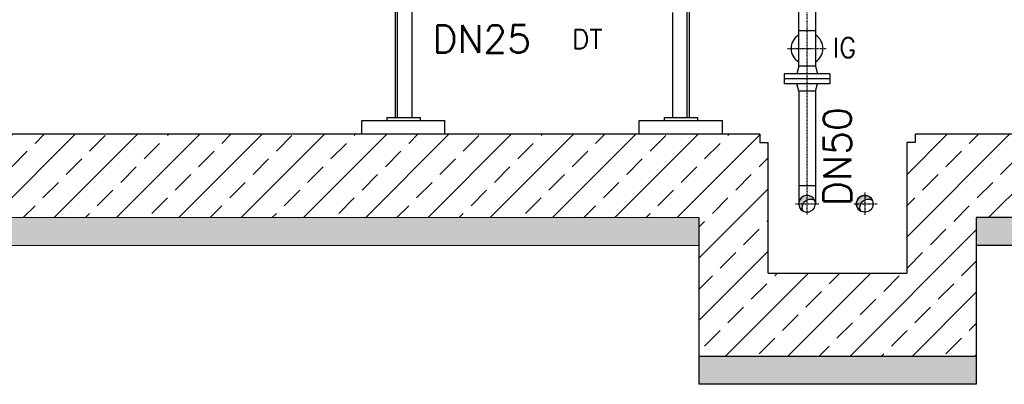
# Model space of a CAD drawing. Header units: millimetres. Extents: x -197187 to 231260338, y -45270 to 70505.
# Tile 15 of 85: x -47912 to -44363, y 2478 to 3791. Entities that reach past the tile are written whole.
import ezdxf

# ---------------------------------------------------------------- set-up
doc = ezdxf.new("R2010")
doc.units = ezdxf.units.MM
doc.header["$LTSCALE"] = 0.5
doc.linetypes.add('DASHDOT', pattern=[1, 0.5, -0.25, 0, -0.25])
doc.linetypes.add('HIDDEN', pattern=[0.375, 0.25, -0.125])
for name, color, linetype in [('41', 7, 'Continuous'), ('Beschriftung', 7, 'Continuous'), ('P-MU025ENTL', 7, 'Continuous'), ('P-MU050ENTL', 7, 'Continuous'), ('P-MU150AUSL', 7, 'Continuous'), ('P-MU150EINL', 7, 'Continuous')]:
    doc.layers.add(name, color=color, linetype=linetype)
doc.styles.add('ROMANS', font='ROMANS', dxfattribs={"height": 0.2})

msp = doc.modelspace()

# ---------------------------------------------------------------- hatches: boundary and pattern name
at = {"lineweight": 5}
h = msp.add_hatch(dxfattribs=at)
h.set_pattern_fill('ANSI33', color=256, scale=25)
h.set_pattern_definition([(45, (-19961.86, 5310.06), (-112.2532, 112.2532), []), (45, (-19849.61, 5310.06), (-112.2532, 112.2532), [79.375, -39.6875])])
h.paths.add_polyline_path([(-40729.005, 3378.469), (-40979.005, 3378.469), (-40979.005, 8057.969), (-40959.014, 8078.569), (-40919.032, 8079.768), (-40919.332, 8089.759), (-40789.278, 8093.661), (-40788.978, 8083.67), (-40748.996, 8084.869), (-40729.005, 8065.469)])
h.paths.add_polyline_path([(-40979.005, 3378.469), (-40729.005, 3378.469), (-40729.005, 3078.469), (-44464.005, 3078.469), (-44464.005, 2578.469), (-45464.005, 2578.469), (-45464.005, 3078.469), (-51479.005, 3078.469), (-51479.005, 7742.969), (-51459.014, 7763.569), (-51419.032, 7764.768), (-51419.332, 7774.759), (-51289.278, 7778.661), (-51288.978, 7768.67), (-51248.996, 7769.869), (-51229.005, 7750.469), (-51229.005, 3378.469), (-45244.005, 3378.469), (-45244.005, 3348.469), (-45214.005, 3348.469), (-45214.005, 2878.469), (-44714.005, 2878.469), (-44714.005, 3348.469), (-44684.005, 3348.469), (-44684.005, 3378.469)])
at = {"layer": 'Beschriftung', "lineweight": 5}
h = msp.add_hatch(dxfattribs=at)
h.set_pattern_fill('BETON_UNBEWEHRT', color=256, scale=200, angle=90, pattern_type=2)
h.set_pattern_definition([(135, (-25336.86, 48240.51), (-35.35534, -35.35534), [25, -12.5])])
h.paths.add_polyline_path([(-44464.005, 3078.469), (-40579.005, 3078.469), (-40579.005, 2978.469), (-44464.005, 2978.469)])
h.paths.add_polyline_path([(-45464.005, 2578.469), (-44464.005, 2578.469), (-44464.005, 2478.469), (-45464.005, 2478.469)])
h.paths.add_polyline_path([(-51629.005, 3078.469), (-45464.005, 3078.469), (-45464.005, 2978.469), (-51629.005, 2978.469)])
at = {"layer": 'P-MU050ENTL', "linetype": 'Continuous', "ltscale": 10}
h = msp.add_hatch(color=256, dxfattribs=at)
h.paths.add_polyline_path([(-45088.348, 3128.469), (-45104.155, 3128.469, 0.27424639), (-45088.463, 3102.012, -0.23109795)])
h.paths.add_polyline_path([(-45074.005, 3142.471), (-45074.005, 3158.619, 0.41421356), (-45104.155, 3128.469), (-45088.348, 3128.469, -0.1710683)])
h.paths.add_polyline_path([(-45074.005, 3158.619), (-45074.005, 3142.471, -0.23800733), (-45046.855, 3141.58, 0.28780619)])
h.paths.add_polyline_path([(-44880.348, 3128.469), (-44896.155, 3128.469, 0.27424639), (-44880.463, 3102.012, -0.23109795)])
h.paths.add_polyline_path([(-44866.005, 3142.471), (-44866.005, 3158.619, 0.41421356), (-44896.155, 3128.469), (-44880.348, 3128.469, -0.1710683)])
h.paths.add_polyline_path([(-44866.005, 3158.619), (-44866.005, 3142.471, -0.23800733), (-44838.855, 3141.58, 0.28780619)])

# ---------------------------------------------------------------- linework, layer by layer
for p, q in [((-45244.005, 3378.469), (-51229.005, 3378.469)), ((-45244.005, 3378.469), (-45244.005, 3348.469)), ((-40979.005, 3378.469), (-44684.005, 3378.469)), ((-44684.005, 3378.469), (-44684.005, 3348.469)), ((-44684.005, 3378.469), (-44684.005, 3348.469)), ((-45244.005, 3348.469), (-45214.005, 3348.469)), ((-45214.005, 2878.469), (-45214.005, 3348.469)), ((-44714.005, 3348.469), (-44714.005, 2878.469)), ((-44684.005, 3348.469), (-44714.005, 3348.469)), ((-44684.005, 3348.469), (-44714.005, 3348.469)), ((-45464.005, 3078.469), (-45464.005, 2478.469)), ((-40579.005, 3078.469), (-44464.005, 3078.469)), ((-44464.005, 3078.469), (-44464.005, 2478.469)), ((-40579.005, 2978.469), (-44464.005, 2978.469)), ((-45214.005, 2878.469), (-44714.005, 2878.469)), ((-44464.005, 2578.469), (-45464.005, 2578.469)), ((-44464.005, 2478.469), (-45464.005, 2478.469))]:
    msp.add_line(p, q)
at = {"lineweight": 5}
for p, q in [((-45464.005, 3078.469), (-51629.005, 3078.469)), ((-51629.005, 2978.469), (-45464.005, 2978.469))]:
    msp.add_line(p, q, dxfattribs=at)
at = {"layer": '41', "linetype": 'Continuous', "ltscale": 10}
for p, q in [((-46559.005, 4258.319), (-46559.005, 3438.469)), ((-46499.005, 3870.13), (-46499.005, 3438.469)), ((-45499.005, 3858.26), (-45499.005, 3438.469)), ((-45559.005, 3817.373), (-45559.005, 3438.469)), ((-46679.005, 3428.469), (-46379.005, 3428.469)), ((-46679.005, 3378.469), (-46679.005, 3428.469)), ((-46589.005, 3438.469), (-46469.005, 3438.469)), ((-46589.005, 3438.469), (-46589.005, 3428.469)), ((-46469.005, 3438.469), (-46469.005, 3428.469)), ((-46379.005, 3378.469), (-46379.005, 3428.469)), ((-45679.005, 3428.469), (-45379.005, 3428.469)), ((-45679.005, 3378.469), (-45679.005, 3428.469)), ((-45589.005, 3438.469), (-45469.005, 3438.469)), ((-45589.005, 3438.469), (-45589.005, 3428.469)), ((-45469.005, 3438.469), (-45469.005, 3428.469)), ((-45379.005, 3378.469), (-45379.005, 3428.469))]:
    msp.add_line(p, q, dxfattribs=at)
at = {"layer": '41', "linetype": 'HIDDEN', "ltscale": 10}
for p, q in [((-46551.005, 4258.319), (-46551.005, 3438.469)), ((-45507.005, 3855.622), (-45507.005, 3438.469))]:
    msp.add_line(p, q, dxfattribs=at)
at = {"layer": 'P-MU050ENTL', "linetype": 'DASHDOT', "ltscale": 10}
for p, q in [((-45074.005, 3090.057), (-45074.005, 4212.469)), ((-45144.619, 3687.469), (-45005.37, 3687.469)), ((-44866.005, 3169.484), (-44866.005, 3088.064)), ((-45115.893, 3128.469), (-45031.153, 3128.469)), ((-44905.539, 3128.469), (-44821.797, 3128.469))]:
    msp.add_line(p, q, dxfattribs=at)
at = {"layer": 'P-MU050ENTL', "linetype": 'Continuous', "ltscale": 10}
for p, q in [((-45104.155, 3623.469), (-45104.155, 3922.469)), ((-45043.855, 3922.469), (-45043.855, 3623.469)), ((-45043.855, 3751.469), (-45104.155, 3751.469)), ((-45104.155, 3623.469), (-45111.39, 3596.469)), ((-45043.855, 3623.469), (-45104.155, 3623.469)), ((-45043.855, 3623.469), (-45036.621, 3596.469)), ((-44991.505, 3596.469), (-45156.505, 3596.469)), ((-45156.505, 3596.469), (-45156.505, 3560.469)), ((-44991.505, 3596.469), (-44991.505, 3560.469)), ((-44991.505, 3578.469), (-45156.505, 3578.469)), ((-44991.505, 3560.469), (-45156.505, 3560.469)), ((-45104.155, 3533.469), (-45111.39, 3560.469)), ((-45043.855, 3533.469), (-45036.621, 3560.469)), ((-45043.855, 3533.469), (-45104.155, 3533.469)), ((-45043.855, 3533.469), (-45043.855, 3128.469)), ((-45043.855, 3192.469), (-45104.155, 3192.469))]:
    msp.add_line(p, q, dxfattribs=at)
at = {"layer": 'P-MU050ENTL'}
msp.add_line((-45104.155, 3533.469), (-45104.155, 3128.469), dxfattribs=at)
at = {"layer": 'P-MU050ENTL', "linetype": 'Continuous', "ltscale": 10}
for points in [[(-45046.855, 3141.58, 1.37095256), (-45088.463, 3102.012, -0.72941984), (-45046.855, 3141.58)], [(-44838.855, 3141.58, 1.37095256), (-44880.463, 3102.012, -0.72941984), (-44838.855, 3141.58)]]:
    msp.add_lwpolyline(points, format="xyb", dxfattribs=at)
msp.add_circle((-44866.005, 3128.469), 30.15, dxfattribs=at)
for centre, radius, start, end in [((-45073.917, 3687.469), 57.5, 121.727503, 238.272497), ((-45073.917, 3687.469), 57.5, 301.521311, 58.478689), ((-45074.005, 3128.469), 30.15, 241.344403, 25.775417)]:
    msp.add_arc(centre, radius, start, end, dxfattribs=at)

# ---------------------------------------------------------------- texts
at = {"layer": 'P-MU025ENTL', "linetype": 'Continuous', "ltscale": 10, "style": 'ROMANS'}
msp.add_text('DT', height=70, dxfattribs=at).set_placement((-45922.246, 3686.219))
at = {"layer": 'P-MU050ENTL', "linetype": 'Continuous', "ltscale": 10, "style": 'ROMANS'}
msp.add_text('IG', height=70, dxfattribs=at).set_placement((-44982.795, 3655.295))
at = {"layer": 'P-MU150AUSL', "linetype": 'Continuous', "ltscale": 10, "style": 'ROMANS'}
msp.add_text('DN25', height=100, dxfattribs=at).set_placement((-46424.749, 3671.938))
at = {"layer": 'P-MU150EINL', "linetype": 'Continuous', "ltscale": 10, "style": 'ROMANS'}
msp.add_text('DN50', height=100, rotation=90, dxfattribs=at).set_placement((-44914.437, 3120.533))

doc.saveas('drawing.dxf')
